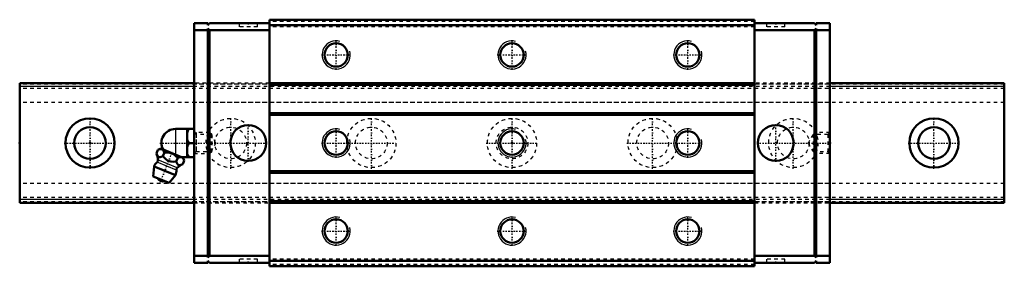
# Model space of a CAD drawing. Header units: millimetres. Extents: x -20 to 260, y -35 to 35.
import ezdxf

# ---------------------------------------------------------------- set-up
doc = ezdxf.new("R2010")
doc.units = ezdxf.units.MM
doc.linetypes.add('Center', pattern=[1.5, 0.45, -0.5, 0.05, -0.5])
doc.linetypes.add('Dashed', pattern=[2, 1, -1])
for name, color, linetype, lineweight in [('2d ConnectionPoints', 7, 'Continuous', 50), ('AM_0', 7, 'Continuous', 50), ('AM_4', 3, 'Continuous', 25), ('AM_5', 3, 'Continuous', 25), ('AM_7', 7, 'Center', 25), ('AM_9', 6, 'Dashed', 25)]:
    doc.layers.add(name, color=color, linetype=linetype, lineweight=lineweight)

# ---------------------------------------------------------------- blocks, each defined once
blk = doc.blocks.new('1_SRG_B_M6F_grease_nipple_joint_0_in_SRG35SLR1SS280LHG200BM6F4960001_4')
at = {"layer": 'AM_0'}
for p, q in [((24.3, 4), (29.6, 4)), ((27.6, 4), (27.6, -4)), ((28.1, 0), (29.6, 0)), ((18.88, -3), (19.31, -1.93)), ((20.09, -1.6), (19.31, -1.93)), ((26.48, -4.18), (20.09, -1.6)), ((20.75, -3.76), (21.18, -2.69)), ((24.5, -5.27), (24.93, -4.2)), ((26.02, -4), (29.6, -4)), ((26.37, -6.03), (26.81, -4.96)), ((26.81, -4.96), (26.48, -4.18)), ((18.2, -6.67), (18, -9.49)), ((24.32, -9.14), (18.2, -6.67)), ((22.49, -11.31), (18, -9.49)), ((22.49, -11.31), (24.32, -9.14))]:
    blk.add_line(p, q, dxfattribs=at)
for points in [[(28.1, 4), (27.81, 3.44), (27.6, 2.85)], [(27.6, 1.15), (27.66, 0.96), (27.85, 0.47), (28.1, 0)], [(28.1, 0), (27.81, -0.56), (27.6, -1.15)], [(21.18, -2.69), (20.92, -2.21), (20.76, -2.01), (20.56, -1.86), (20.26, -1.76), (19.91, -1.75), (19.61, -1.82), (19.31, -1.93)], [(24.93, -4.2), (24.53, -3.79), (24.09, -3.42), (23.57, -3.09), (22.99, -2.85), (22.39, -2.71), (21.77, -2.67), (21.18, -2.69)], [(18.88, -3), (19.06, -3.4), (19.28, -3.74), (19.47, -3.91), (19.69, -4), (19.94, -4.01), (20.2, -3.96), (20.75, -3.76)], [(20.75, -3.76), (21.18, -4.23), (21.6, -4.62), (22.07, -4.95), (22.5, -5.15), (22.96, -5.26), (23.73, -5.32), (24.5, -5.27)], [(24.5, -5.27), (24.68, -5.67), (24.9, -6.01), (25.09, -6.18), (25.31, -6.27), (25.56, -6.29), (25.82, -6.24), (26.37, -6.03)], [(26.81, -4.96), (26.55, -4.48), (26.38, -4.28), (26.19, -4.14), (25.88, -4.03), (25.53, -4.03), (25.23, -4.09), (24.93, -4.2)], [(27.6, -2.85), (27.66, -3.04), (27.85, -3.53), (28.1, -4)]]:
    blk.add_lwpolyline(points, dxfattribs=at)
for centre, radius, start, end in [((24.3, 0), 4, 90, 207.9876), ((21.26, -7.9), 3.3, 131.9787, 158), ((13.33, -5.29), 6, 4.8448, 22.4683), ((18.52, -4.86), 0.8, 311.9787, 4.8448), ((21.26, -7.9), 3.3, 338, 4.0213), ((25.35, -7.62), 0.8, 131.1552, 184.0213), ((28.77, -11.53), 6, 113.5458, 131.1552), ((20.79, -9.07), 1.82, 210.1342, 285.8658)]:
    blk.add_arc(centre, radius, start, end, dxfattribs=at)
at = {"layer": 'AM_4'}
for p, q in [((24.3, 4), (24.3, -3.3)), ((24.55, -7.67), (19.05, -5.45)), ((24.82, -7.01), (19.31, -4.79))]:
    blk.add_line(p, q, dxfattribs=at)
at = {"layer": 'AM_5', "linetype": 'Dashed'}
for p, q in [((29.6, 3), (30.14, 2.39)), ((30.14, 3), (30.14, -3)), ((29.6, -3), (30.14, -2.39))]:
    blk.add_line(p, q, dxfattribs=at)
at = {"layer": 'AM_7'}
blk.add_line((19.94, -11.15), (23.44, -2.5), dxfattribs=at)
at = {"layer": 'AM_9'}
for p, q in [((33.99, 3), (29.6, 3)), ((34.6, 2.39), (33.99, 3)), ((33.99, 3), (33.99, -3)), ((34.6, 2.39), (34.6, -2.39)), ((33.99, -3), (34.6, -2.39)), ((29.6, -3), (33.99, -3))]:
    blk.add_line(p, q, dxfattribs=at)
blk = doc.blocks.new('2_SRG35SLRSSB_M6F1_Slide25_55_0_in_SRG35SLR1SS280LHG200BM6F4960001_4')
at = {"layer": 'AM_0'}
for p, q in [((33.5, 34), (29.6, 34)), ((29.6, 34), (29.6, -34)), ((33.5, 34), (33.5, 33.5)), ((33.5, 33.5), (34, 34)), ((51, 34), (34, 34)), ((51, 35), (51, -35)), ((189, 35), (51, 35)), ((189, 35), (189, -35)), ((189, 34), (206, 34)), ((206.5, 33.5), (206, 34)), ((206.5, 34), (206.5, 33.5)), ((206.5, 34), (210.4, 34)), ((210.4, 34), (210.4, -34)), ((33.5, 32), (29.6, 32)), ((33.5, 32.5), (33.5, -32.5)), ((34, 32), (33.5, 32.5)), ((34, -32), (34, 32)), ((51, 32), (34, 32)), ((189, 33.5), (51, 33.5)), ((189, 32), (206, 32)), ((206, 32), (206.5, 32.5)), ((206, -32), (206, 32)), ((206.5, 32.5), (206.5, -32.5)), ((206.5, 32), (210.4, 32)), ((189, 17), (51, 17)), ((189, 16.5), (51, 16.5)), ((189, 8.5), (51, 8.5)), ((189, 8), (51, 8)), ((189, -8), (51, -8)), ((189, -8.5), (51, -8.5)), ((189, -16.5), (51, -16.5)), ((189, -17), (51, -17)), ((33.5, -32), (29.6, -32)), ((33.5, -32.5), (34, -32)), ((34, -34), (33.5, -33.5)), ((33.5, -33.5), (33.5, -34)), ((51, -32), (34, -32)), ((189, -33.5), (51, -33.5)), ((189, -32), (206, -32)), ((206.5, -32.5), (206, -32)), ((206, -34), (206.5, -33.5)), ((206.5, -32), (210.4, -32)), ((206.5, -33.5), (206.5, -34)), ((33.5, -34), (29.6, -34)), ((51, -34), (34, -34)), ((189, -35), (51, -35)), ((189, -34), (206, -34)), ((206.5, -34), (210.4, -34))]:
    blk.add_line(p, q, dxfattribs=at)
for centre, radius in [((70, 25), 3.3235), ((120, 25), 3.3235), ((170, 25), 3.3235), ((45, 0), 5.1), ((70, 0), 3.3235), ((120, 0), 3.3235), ((170, 0), 3.3235), ((195, 0), 5.1), ((70, -25), 3.3235), ((120, -25), 3.3235), ((170, -25), 3.3235)]:
    blk.add_circle(centre, radius, dxfattribs=at)
at = {"layer": 'AM_5', "linetype": 'Dashed'}
for p, q in [((33.6, -3), (33.6, 3)), ((206, 2.4585), (206.4, 3)), ((206.4, -3), (206.4, 3)), ((210.4, 3), (206.4, 3)), ((206, -2.4585), (206.4, -3)), ((210.4, -3), (206.4, -3))]:
    blk.add_line(p, q, dxfattribs=at)
at = {"layer": 'AM_5'}
for centre in [(70, 25), (120, 25), (170, 25), (70, 0), (120, 0), (170, 0), (70, -25), (120, -25), (170, -25)]:
    blk.add_arc(centre, 4, 75, 15, dxfattribs=at)
at = {"layer": 'AM_7'}
for p, q in [((45, 34.05), (45, 32.95)), ((195, 34.05), (195, 32.95)), ((70, 20.8), (70, 29.2)), ((120, 20.8), (120, 29.2)), ((170, 20.8), (170, 29.2)), ((65.8, 25), (74.2, 25)), ((115.8, 25), (124.2, 25)), ((165.8, 25), (174.2, 25)), ((45, -5.355), (45, 5.355)), ((70, -4.2), (70, 4.2)), ((170, -4.2), (170, 4.2)), ((195, -5.355), (195, 5.355)), ((19.835, 0), (50.355, 0)), ((65.8, 0), (87.35, 0)), ((152.65, 0), (174.2, 0)), ((189.645, 0), (210.711, 0)), ((70, -29.2), (70, -20.8)), ((120, -29.2), (120, -20.8)), ((170, -29.2), (170, -20.8)), ((65.8, -25), (74.2, -25)), ((115.8, -25), (124.2, -25)), ((165.8, -25), (174.2, -25)), ((45, -34.05), (45, -32.95)), ((195, -34.05), (195, -32.95))]:
    blk.add_line(p, q, dxfattribs=at)
at = {"layer": 'AM_9'}
for p, q in [((42.4, 34), (42.4, 33)), ((47.6, 33), (47.6, 34)), ((189, 34.5), (51, 34.5)), ((192.4, 34), (192.4, 33)), ((197.6, 33), (197.6, 34)), ((34, 32), (33.5, 32)), ((47.6, 33), (42.4, 33)), ((189, 32.95), (51, 32.95)), ((197.6, 33), (192.4, 33)), ((206, 32), (206.5, 32)), ((51, 17), (29.6, 17)), ((210.4, 17), (189, 17)), ((210.4, 16.75), (29.6, 16.75)), ((210.4, 16), (29.6, 16)), ((210.4, 11.5), (29.6, 11.5)), ((30.1415, 2.4585), (29.6, 3)), ((210.4, 3), (209.8585, 2.4585)), ((34.4, 2.4585), (30.1415, 2.4585)), ((30.1415, 2.4585), (30.1415, -2.4585)), ((34.4, 2.4585), (34.4, -2.4585)), ((35.8194, 0), (34.4, 2.4585)), ((34.4, -2.4585), (35.8194, 0)), ((205.6, 2.4585), (204.1806, 0)), ((204.1806, 0), (205.6, -2.4585)), ((209.8585, 2.4585), (205.6, 2.4585)), ((205.6, 2.4585), (205.6, -2.4585)), ((209.8585, 2.4585), (209.8585, -2.4585)), ((29.6, -3), (30.1415, -2.4585)), ((30.1415, -2.4585), (34.4, -2.4585)), ((205.6, -2.4585), (209.8585, -2.4585)), ((209.8585, -2.4585), (210.4, -3)), ((210.4, -11.5), (29.6, -11.5)), ((210.4, -16), (29.6, -16)), ((210.4, -16.75), (29.6, -16.75)), ((29.6, -17), (51, -17)), ((189, -17), (210.4, -17)), ((34, -32), (33.5, -32)), ((47.6, -33), (42.4, -33)), ((42.4, -33), (42.4, -34)), ((47.6, -34), (47.6, -33)), ((189, -32.95), (51, -32.95)), ((197.6, -33), (192.4, -33)), ((192.4, -33), (192.4, -34)), ((197.6, -34), (197.6, -33)), ((206, -32), (206.5, -32)), ((189, -34.5), (51, -34.5))]:
    blk.add_line(p, q, dxfattribs=at)
blk = doc.blocks.new('3_SRG35SLR28020_Track_0_in_SRG35SLR1SS280LHG200BM6F4960001_4')
at = {"layer": 'AM_0'}
for p, q in [((29.6, 17), (-20, 17)), ((-20, 17), (-20, -17)), ((260, 17), (210.4, 17)), ((260, 17), (260, -17)), ((-20, -17), (29.6, -17)), ((210.4, -17), (260, -17))]:
    blk.add_line(p, q, dxfattribs=at)
for centre, radius in [((0, 0), 7), ((240, 0), 7), ((0, 0), 4.5), ((240, 0), 4.5)]:
    blk.add_circle(centre, radius, dxfattribs=at)
at = {"layer": 'AM_4'}
for p, q in [((29.6, 16), (-20, 16)), ((260, 16), (210.4, 16)), ((29.6, -16), (-20, -16)), ((260, -16), (210.4, -16))]:
    blk.add_line(p, q, dxfattribs=at)
at = {"layer": 'AM_7'}
for p, q in [((0, -7.35), (0, 7.35)), ((40, -7.35), (40, 7.35)), ((80, -7.35), (80, 7.35)), ((120, -7.35), (120, 7.35)), ((160, -7.35), (160, 7.35)), ((200, -7.35), (200, 7.35)), ((240, -7.35), (240, 7.35)), ((-7.35, 0), (7.35, 0)), ((112.65, 0), (127.35, 0)), ((232.65, 0), (247.35, 0))]:
    blk.add_line(p, q, dxfattribs=at)
at = {"layer": 'AM_9'}
for p, q in [((51, 17), (29.6, 17)), ((210.4, 17), (189, 17)), ((260, 16.75), (-20, 16.75)), ((260, 15.5), (-20, 15.5)), ((210.4, 16), (29.6, 16)), ((260, 11.5), (-20, 11.5)), ((260, -11.5), (-20, -11.5)), ((260, -15.5), (-20, -15.5)), ((260, -16.75), (-20, -16.75)), ((210.4, -16), (29.6, -16)), ((29.6, -17), (51, -17)), ((189, -17), (210.4, -17))]:
    blk.add_line(p, q, dxfattribs=at)
for centre, radius in [((40, 0), 7), ((80, 0), 7), ((120, 0), 7), ((160, 0), 7), ((200, 0), 7), ((40, 0), 4.5), ((80, 0), 4.5), ((120, 0), 4.5), ((160, 0), 4.5), ((200, 0), 4.5)]:
    blk.add_circle(centre, radius, dxfattribs=at)

msp = doc.modelspace()

# ---------------------------------------------------------------- linework, layer by layer
at = {"layer": '2d ConnectionPoints'}
for p in [(45, 34), (195, 34), (-20, 0), (0, 0), (0, 0), (29.6, 0), (120, 0), (210.4, 0), (45, -34), (195, -34)]:
    msp.add_point(p, dxfattribs=at)

# ---------------------------------------------------------------- block references
for name in ['2_SRG35SLRSSB_M6F1_Slide25_55_0_in_SRG35SLR1SS280LHG200BM6F4960001_4', '3_SRG35SLR28020_Track_0_in_SRG35SLR1SS280LHG200BM6F4960001_4', '1_SRG_B_M6F_grease_nipple_joint_0_in_SRG35SLR1SS280LHG200BM6F4960001_4']:
    msp.add_blockref(name, (0, 0))

doc.saveas('drawing.dxf')
